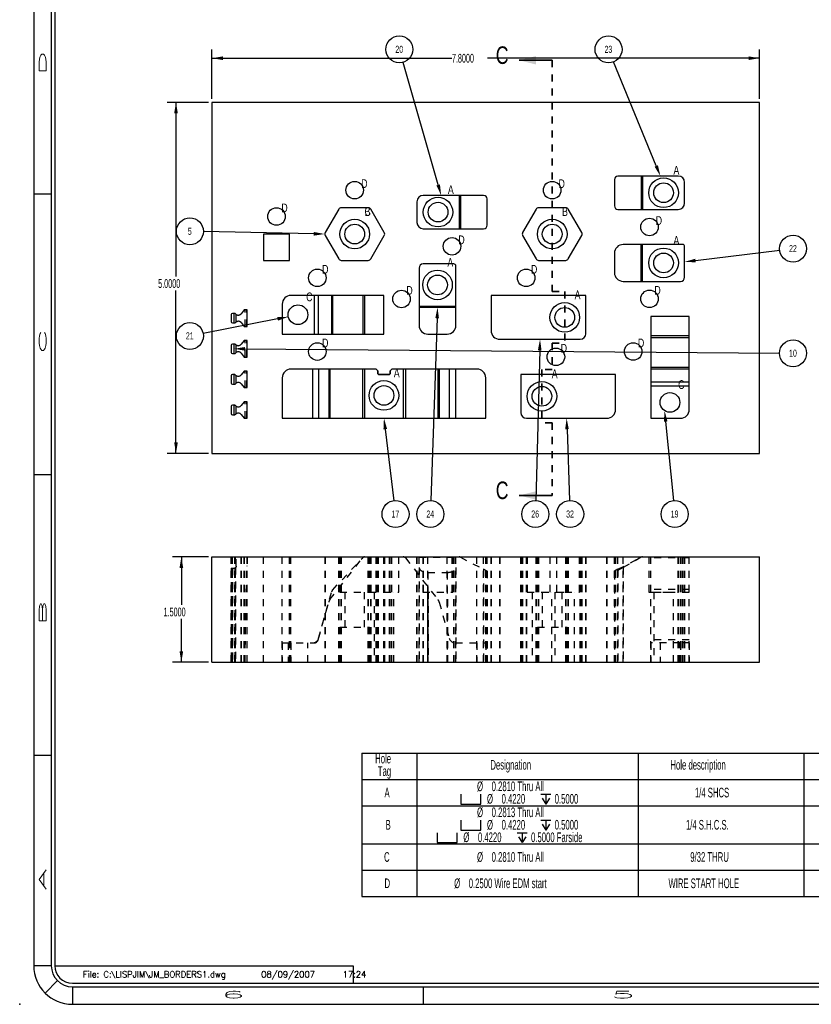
# Model space of a CAD drawing. Header units: inches. Extents: x 1802 to 2468, y -253 to -72.
# Tile 248 of 256: x 2105 to 2116, y -183 to -169. Entities that reach past the tile are written whole.
import ezdxf

# ---------------------------------------------------------------- set-up
doc = ezdxf.new("R2010")
doc.units = ezdxf.units.IN
doc.header["$LTSCALE"] = 0.5
doc.header["$MEASUREMENT"] = 0
doc.linetypes.add('HIDDEN', pattern=[0.225, 0.15, -0.075])
doc.linetypes.add('PHANTOM', pattern=[0.25, 0.125, -0.025, 0.025, -0.025, 0.025, -0.025])
for name, color, linetype in [('SID-M-D', 42, 'Continuous'), ('SID-M-H', 4, 'HIDDEN'), ('SID-M-M', 233, 'Continuous'), ('SID-M-S', 105, 'Continuous')]:
    doc.layers.add(name, color=color, linetype=linetype)
doc.styles.add('DM_AUTO_PLOT_UPDATE', font='ROMANS.SHX')
doc.styles.add('R', font='ROMAND.SHX')
doc.styles.add('SLDTEXTSTYLE0', font='TXT', dxfattribs={"width": 0.595745})

# ---------------------------------------------------------------- blocks, each defined once
blk = doc.blocks.new('*U9')
at = {"layer": 'SID-M-D'}
blk.add_point((-34.75, -0.55), dxfattribs=at)
at = {"layer": 'SID-M-S'}
for p, q in [((-34.55, 22), (-34.55, 0)), ((-34.3, 22), (-34.3, 0)), ((-34.25, 22), (-34.25, 0)), ((-34.55, 11), (-34.3, 11)), ((-34.55, 7), (-34.3, 7)), ((-34.55, 3), (-34.3, 3)), ((-34.3, 0), (-34.55, 0)), ((-34.25, 0), (-30, 0)), ((-30, 0), (-30, -0.25)), ((-34.212, -0.212), (-34.389, -0.389)), ((-34, -0.25), (0, -0.25)), ((-34, -0.3), (0, -0.3)), ((-34, -0.3), (-34, -0.55)), ((-29, -0.3), (-29, -0.55)), ((-34, -0.55), (0, -0.55))]:
    blk.add_line(p, q, dxfattribs=at)
for radius in [0.55, 0.3, 0.25]:
    blk.add_arc((-34, 0), radius, 180, 270, dxfattribs=at)
at = {"layer": 'SID-M-D', "style": 'R', "width": 4}
for s, p in [('D', (-34.374, 12.681)), ('C', (-34.374, 8.715)), ('B', (-34.374, 4.846)), ('A', (-34.374, 1.074))]:
    blk.add_text(s, height=0.1, rotation=90, dxfattribs=at).set_placement(p)
for s, p in [('6', (-31.882, -0.464)), ('5', (-26.327, -0.464))]:
    blk.add_text(s, height=0.1, dxfattribs=at).set_placement(p)
blk = doc.blocks.new('SW_SYMBOL_HOLE_SPOT')
at = {"layer": 'SID-M-D', "color": 0}
for p, q in [((0, 34.4), (0, 3)), ((63, 3), (63, 34.4)), ((0, 3), (63, 3))]:
    blk.add_line(p, q, dxfattribs=at)
blk = doc.blocks.new('SW_SYMBOL_HOLE_DEPTH')
at = {"layer": 'SID-M-D', "color": 0}
for p, q in [((0, 34.4), (31.5, 34.4)), ((15.7, 34.4), (15.7, 3)), ((3.9, 21.9), (15.7, 3)), ((27.6, 21.9), (15.7, 3))]:
    blk.add_line(p, q, dxfattribs=at)

msp = doc.modelspace()

# ---------------------------------------------------------------- linework, layer by layer
at = {"color": 7, "linetype": 'Continuous', "lineweight": 35}
for p, q in [((2112.78429, -169.19679), (2112.31429, -169.19679)), ((2112.78429, -175.39679), (2112.31429, -175.39679))]:
    msp.add_line(p, q, dxfattribs=at)
at = {"color": 7, "linetype": 'PHANTOM', "lineweight": 35}
for p, q in [((2112.78429, -169.19679), (2112.78429, -172.48958)), ((2112.78429, -172.48958), (2112.96332, -172.48958)), ((2112.96332, -172.48958), (2112.96332, -173.2271)), ((2112.78429, -173.2271), (2112.96332, -173.2271)), ((2112.78429, -173.2271), (2112.78429, -173.6022)), ((2112.78429, -173.6022), (2112.63702, -173.6022)), ((2112.63702, -173.6022), (2112.63702, -174.36366)), ((2112.78429, -174.36366), (2112.63702, -174.36366)), ((2112.78429, -174.36366), (2112.78429, -175.39679))]:
    msp.add_line(p, q, dxfattribs=at)
at = {"color": 7, "linetype": 'Continuous', "lineweight": 35}
for points in [[(2112.31429, -169.19679), (2112.55429, -169.25679), (2112.55429, -169.13679)], [(2112.31429, -175.39679), (2112.55429, -175.45679), (2112.55429, -175.33679)]]:
    msp.add_solid(points, dxfattribs=at)
at = {"layer": 'SID-M-D'}
for p, q in [((2107.93714, -169.74679), (2107.93714, -169.04187)), ((2115.73714, -169.74679), (2115.73714, -169.04187)), ((2107.93714, -169.16687), (2111.35528, -169.16687)), ((2115.73714, -169.16687), (2111.86327, -169.16687)), ((2111.15991, -170.97206), (2110.65998, -169.22634)), ((2114.26663, -170.70161), (2113.65998, -169.21944)), ((2107.88714, -169.79679), (2107.29934, -169.79679)), ((2107.42434, -169.79679), (2107.42434, -172.27763)), ((2109.38784, -171.66876), (2107.8147, -171.63795)), ((2114.82597, -172.04962), (2116.02539, -171.90351)), ((2107.42434, -174.79679), (2107.42434, -172.47607)), ((2108.87192, -172.88067), (2107.81118, -173.08742)), ((2111.14497, -172.87129), (2111.05563, -175.47007)), ((2108.40742, -173.30804), (2116.02398, -173.36876)), ((2112.60661, -173.32776), (2112.54881, -175.47002)), ((2114.4008, -174.34423), (2114.51154, -175.47087)), ((2110.40587, -174.45166), (2110.52923, -175.47134)), ((2112.99532, -174.45267), (2113.03316, -175.47008)), ((2107.88714, -174.79679), (2107.29934, -174.79679)), ((2107.88714, -176.27242), (2107.37605, -176.27242)), ((2107.50105, -176.27242), (2107.50105, -176.95694)), ((2107.50105, -177.77242), (2107.50105, -177.15538)), ((2107.88714, -177.77242), (2107.37605, -177.77242))]:
    msp.add_line(p, q, dxfattribs=at)
at = {"layer": 'SID-M-D', "color": 0}
for p, q in [((2110.06974, -179.06679), (2110.06974, -179.44179)), ((2110.06974, -179.06679), (2110.85714, -179.06679)), ((2110.85714, -179.06679), (2110.85714, -179.44179)), ((2110.85714, -179.06679), (2114.00675, -179.06679)), ((2114.00675, -179.06679), (2114.00675, -179.44179)), ((2114.00675, -179.06679), (2116.36896, -179.06679)), ((2116.36896, -179.06679), (2116.36896, -179.44179)), ((2116.36896, -179.06679), (2117.55006, -179.06679)), ((2110.06974, -179.44179), (2110.85714, -179.44179)), ((2110.06974, -179.44179), (2110.06974, -179.81679)), ((2110.85714, -179.44179), (2114.00675, -179.44179)), ((2110.85714, -179.44179), (2110.85714, -179.81679)), ((2114.00675, -179.44179), (2116.36896, -179.44179)), ((2114.00675, -179.44179), (2114.00675, -179.81679)), ((2116.36896, -179.44179), (2117.55006, -179.44179)), ((2116.36896, -179.44179), (2116.36896, -179.81679)), ((2110.06974, -179.81679), (2110.06974, -180.35952)), ((2110.06974, -179.81679), (2110.85714, -179.81679)), ((2110.85714, -179.81679), (2110.85714, -180.35952)), ((2110.85714, -179.81679), (2114.00675, -179.81679)), ((2114.00675, -179.81679), (2114.00675, -180.35952)), ((2114.00675, -179.81679), (2116.36896, -179.81679)), ((2116.36896, -179.81679), (2116.36896, -180.35952)), ((2116.36896, -179.81679), (2117.55006, -179.81679)), ((2110.06974, -180.35952), (2110.06974, -180.73452)), ((2110.06974, -180.35952), (2110.85714, -180.35952)), ((2110.85714, -180.35952), (2110.85714, -180.73452)), ((2110.85714, -180.35952), (2114.00675, -180.35952)), ((2114.00675, -180.35952), (2114.00675, -180.73452)), ((2114.00675, -180.35952), (2116.36896, -180.35952)), ((2116.36896, -180.35952), (2116.36896, -180.73452)), ((2116.36896, -180.35952), (2117.55006, -180.35952)), ((2110.06974, -180.73452), (2110.06974, -181.10952)), ((2110.06974, -180.73452), (2110.85714, -180.73452)), ((2110.85714, -180.73452), (2110.85714, -181.10952)), ((2110.85714, -180.73452), (2114.00675, -180.73452)), ((2114.00675, -180.73452), (2114.00675, -181.10952)), ((2114.00675, -180.73452), (2116.36896, -180.73452)), ((2116.36896, -180.73452), (2116.36896, -181.10952)), ((2116.36896, -180.73452), (2117.55006, -180.73452)), ((2110.06974, -181.10952), (2110.85714, -181.10952)), ((2110.85714, -181.10952), (2114.00675, -181.10952)), ((2114.00675, -181.10952), (2116.36896, -181.10952)), ((2116.36896, -181.10952), (2117.55006, -181.10952))]:
    msp.add_line(p, q, dxfattribs=at)
for centre in [(2110.60702, -169.0414), (2113.58712, -169.0414), (2107.62237, -171.63418), (2116.21634, -171.88024), (2107.62237, -173.12423), (2116.21634, -173.37029), (2110.55234, -175.66232), (2111.04902, -175.66232), (2112.54363, -175.66232), (2113.04031, -175.66232), (2114.53036, -175.66232)]:
    msp.add_circle(centre, 0.19237, dxfattribs=at)
at = {"layer": 'SID-M-D'}
for points in [[(2107.93714, -169.16687), (2108.09314, -169.19287), (2108.09314, -169.14087)], [(2115.73714, -169.16687), (2115.58114, -169.14087), (2115.58114, -169.19287)], [(2107.42434, -169.79679), (2107.39834, -169.95279), (2107.45034, -169.95279)], [(2114.29069, -170.69176), (2114.32572, -170.84599), (2114.29069, -170.69176), (2114.24257, -170.71146)], [(2111.1849, -170.9649), (2111.20285, -171.12203), (2111.1849, -170.9649), (2111.13491, -170.97922)], [(2109.38835, -171.64276), (2109.54381, -171.67181), (2109.38835, -171.64276), (2109.38733, -171.69475)], [(2114.82911, -172.07543), (2114.67111, -172.06849), (2114.82911, -172.07543), (2114.82282, -172.02381)], [(2111.11898, -172.8704), (2111.15032, -172.71538), (2111.11898, -172.8704), (2111.17095, -172.87218)], [(2108.86695, -172.85515), (2109.02504, -172.85083), (2108.86695, -172.85515), (2108.87689, -172.90619)], [(2112.58062, -173.32706), (2112.61082, -173.17181), (2112.58062, -173.32706), (2112.6326, -173.32846)], [(2108.40721, -173.33404), (2108.25143, -173.30679), (2108.40721, -173.33404), (2108.40763, -173.28204)], [(2114.37492, -174.34677), (2114.38554, -174.18898), (2114.37492, -174.34677), (2114.42668, -174.34169)], [(2110.38006, -174.45479), (2110.38714, -174.29679), (2110.38006, -174.45479), (2110.43168, -174.44854)], [(2112.96933, -174.45363), (2112.98952, -174.29677), (2112.96933, -174.45363), (2113.0213, -174.4517)], [(2107.42434, -174.79679), (2107.45034, -174.64079), (2107.39834, -174.64079)], [(2107.50105, -176.27242), (2107.47505, -176.42842), (2107.52705, -176.42842)], [(2107.50105, -177.77242), (2107.52705, -177.61642), (2107.47505, -177.61642)]]:
    msp.add_solid(points, dxfattribs=at)
at = {"layer": 'SID-M-H'}
for p, q in [((2108.40813, -172.98879), (2108.40813, -172.75279)), ((2108.43214, -172.98879), (2108.43214, -172.75279)), ((2108.40813, -173.42479), (2108.40813, -173.18879)), ((2108.43214, -173.42479), (2108.43214, -173.18879)), ((2108.40813, -173.86079), (2108.40813, -173.62479)), ((2108.43214, -173.86079), (2108.43214, -173.62479)), ((2108.40813, -174.29679), (2108.40813, -174.06079)), ((2108.43214, -174.29679), (2108.43214, -174.06079)), ((2108.21214, -177.77242), (2108.21214, -176.27242)), ((2108.22714, -177.77242), (2108.22714, -176.27242)), ((2108.22714, -177.77242), (2108.22714, -176.27242)), ((2108.22714, -177.77242), (2108.22714, -176.27242)), ((2108.22714, -177.77242), (2108.22714, -176.27242)), ((2108.22714, -177.77242), (2108.22714, -176.27242)), ((2108.22714, -177.77242), (2108.22714, -176.27242)), ((2108.22714, -177.77242), (2108.22714, -176.27242)), ((2108.22714, -177.77242), (2108.22714, -176.27242)), ((2108.26216, -177.77242), (2108.26216, -176.27242)), ((2108.26216, -177.77242), (2108.26216, -176.27242)), ((2108.26216, -177.77242), (2108.26216, -176.27242)), ((2108.26216, -177.77242), (2108.26216, -176.27242)), ((2108.26216, -177.77242), (2108.26216, -176.27242)), ((2108.26216, -177.77242), (2108.26216, -176.27242)), ((2108.26216, -177.77242), (2108.26216, -176.27242)), ((2108.26216, -177.77242), (2108.26216, -176.27242)), ((2108.27369, -177.77242), (2108.27369, -176.27242)), ((2108.27369, -177.77242), (2108.27369, -176.27242)), ((2108.27369, -177.77242), (2108.27369, -176.27242)), ((2108.27369, -177.77242), (2108.27369, -176.27242)), ((2108.27369, -177.77242), (2108.27369, -176.27242)), ((2108.27369, -177.77242), (2108.27369, -176.27242)), ((2108.27369, -177.77242), (2108.27369, -176.27242)), ((2108.27369, -177.77242), (2108.27369, -176.27242)), ((2108.28143, -176.40242), (2108.28143, -176.27242)), ((2108.35166, -177.77242), (2108.35166, -176.27242)), ((2108.35166, -177.77242), (2108.35166, -176.27242)), ((2108.35166, -177.77242), (2108.35166, -176.27242)), ((2108.35166, -177.77242), (2108.35166, -176.27242)), ((2108.35166, -177.77242), (2108.35166, -176.27242)), ((2108.35166, -177.77242), (2108.35166, -176.27242)), ((2108.35166, -177.77242), (2108.35166, -176.27242)), ((2108.35166, -177.77242), (2108.35166, -176.27242)), ((2108.35166, -176.27242), (2108.35166, -177.77242)), ((2108.35166, -176.27242), (2108.35166, -177.77242)), ((2108.39393, -177.77242), (2108.39393, -176.27242)), ((2108.39393, -176.27242), (2108.39393, -177.77242)), ((2108.43714, -177.77242), (2108.43714, -176.27242)), ((2108.43714, -176.27242), (2108.43714, -176.39742)), ((2108.66881, -177.77242), (2108.66881, -176.27242)), ((2108.93714, -177.77242), (2108.93714, -176.27242)), ((2108.93749, -177.77242), (2108.93749, -176.27242)), ((2109.04381, -177.77242), (2109.04381, -176.27242)), ((2109.06214, -177.77242), (2109.06214, -176.27242)), ((2109.06249, -177.77242), (2109.06249, -176.27242)), ((2109.54381, -176.27242), (2109.54381, -177.77242)), ((2109.54381, -176.27242), (2109.54381, -177.77242)), ((2109.54917, -177.77242), (2109.54917, -176.27242)), ((2109.54917, -177.77242), (2109.54917, -176.27242)), ((2109.54917, -176.27242), (2109.54917, -177.77242)), ((2109.54917, -176.27242), (2109.54917, -177.77242)), ((2109.61714, -176.88138), (2110.08179, -176.28666)), ((2109.65442, -176.74514), (2110.08425, -176.2842)), ((2109.74258, -177.77242), (2109.74258, -176.27242)), ((2109.74258, -177.77242), (2109.74258, -176.27242)), ((2109.74258, -176.27242), (2109.74258, -177.77242)), ((2109.74258, -176.27242), (2109.74258, -177.77242)), ((2109.75964, -176.27242), (2109.75964, -176.77242)), ((2109.77723, -177.77242), (2109.77723, -176.27242)), ((2109.77723, -177.77242), (2109.77723, -176.27242)), ((2109.77723, -176.27242), (2109.77723, -177.77242)), ((2109.77723, -176.27242), (2109.77723, -177.77242)), ((2110.16405, -177.77242), (2110.16405, -176.27242)), ((2110.16405, -177.77242), (2110.16405, -176.27242)), ((2110.16405, -176.27242), (2110.16405, -177.77242)), ((2110.16405, -176.27242), (2110.16405, -177.77242)), ((2110.17614, -176.27242), (2110.17614, -176.77242)), ((2110.18164, -176.77242), (2110.18164, -176.27242)), ((2110.19869, -177.77242), (2110.19869, -176.27242)), ((2110.19869, -177.77242), (2110.19869, -176.27242)), ((2110.19869, -176.27242), (2110.19869, -177.77242)), ((2110.19869, -176.27242), (2110.19869, -177.77242)), ((2110.27464, -177.77242), (2110.27464, -176.27242)), ((2110.27464, -176.27242), (2110.27464, -177.77242)), ((2110.29964, -177.77242), (2110.29964, -176.27242)), ((2110.29964, -177.77242), (2110.29964, -176.27242)), ((2110.30964, -177.77242), (2110.30964, -176.27242)), ((2110.30964, -177.77242), (2110.30964, -176.27242)), ((2110.38749, -177.77242), (2110.38749, -176.27242)), ((2110.38749, -176.27242), (2110.38749, -177.77242)), ((2110.3921, -177.77242), (2110.3921, -176.27242)), ((2110.3921, -177.77242), (2110.3921, -176.27242)), ((2110.3921, -176.27242), (2110.3921, -177.77242)), ((2110.3921, -176.27242), (2110.3921, -177.77242)), ((2110.39746, -177.77242), (2110.39746, -176.27242)), ((2110.39746, -177.77242), (2110.39746, -176.27242)), ((2110.46464, -177.77242), (2110.46464, -176.27242)), ((2110.46464, -177.77242), (2110.46464, -176.27242)), ((2110.47464, -177.77242), (2110.47464, -176.27242)), ((2110.47464, -177.77242), (2110.47464, -176.27242)), ((2110.49964, -177.77242), (2110.49964, -176.27242)), ((2110.49964, -177.77242), (2110.49964, -176.27242)), ((2110.59814, -176.77242), (2110.59814, -176.27242)), ((2110.69248, -176.28666), (2111.15713, -176.88138)), ((2110.85746, -177.77242), (2110.85746, -176.27242)), ((2110.85746, -176.27242), (2110.85746, -177.77242)), ((2110.88782, -177.77242), (2110.88782, -176.27242)), ((2110.88782, -176.27705), (2111.41282, -176.27705)), ((2110.93932, -176.27242), (2110.93932, -176.77242)), ((2110.94646, -176.27242), (2110.94646, -176.77242)), ((2110.94746, -177.77242), (2110.94746, -176.27242)), ((2110.94746, -177.77242), (2110.94746, -176.27242)), ((2110.94746, -176.27242), (2110.94746, -177.77242)), ((2110.94746, -176.27242), (2110.94746, -177.77242)), ((2110.94782, -177.77242), (2110.94782, -176.27242)), ((2110.94782, -176.27242), (2110.94782, -177.77242)), ((2111.01282, -177.77242), (2111.01282, -176.27242)), ((2111.28782, -177.77242), (2111.28782, -176.27242)), ((2111.36132, -176.77242), (2111.36132, -176.27242)), ((2111.36846, -176.77242), (2111.36846, -176.27242)), ((2111.38282, -177.77242), (2111.38282, -176.27242)), ((2111.38282, -176.27242), (2111.38282, -177.77242)), ((2111.41282, -177.77242), (2111.41282, -176.27242)), ((2111.47642, -176.27687), (2111.80746, -176.4492)), ((2111.71214, -177.77242), (2111.71214, -176.27242)), ((2111.80746, -177.77242), (2111.80746, -176.27242)), ((2111.80746, -177.77242), (2111.80746, -176.27242)), ((2111.83714, -177.77242), (2111.83714, -176.27242)), ((2111.85746, -177.77242), (2111.85746, -176.27242)), ((2111.91332, -177.77242), (2111.91332, -176.27242)), ((2111.91332, -176.27242), (2111.91332, -177.77242)), ((2112.03832, -177.77242), (2112.03832, -176.27242)), ((2112.03832, -176.27242), (2112.03832, -177.77242)), ((2112.33702, -177.77242), (2112.33702, -176.27242)), ((2112.33702, -176.27242), (2112.33702, -177.77242)), ((2112.35746, -176.27242), (2112.35746, -177.77242)), ((2112.35746, -176.27242), (2112.35746, -177.77242)), ((2112.36282, -177.77242), (2112.36282, -176.27242)), ((2112.36282, -177.77242), (2112.36282, -176.27242)), ((2112.36282, -176.27242), (2112.36282, -177.77242)), ((2112.36282, -176.27242), (2112.36282, -177.77242)), ((2112.41702, -177.77242), (2112.41702, -176.27242)), ((2112.41702, -176.27242), (2112.41702, -177.77242)), ((2112.42602, -176.27242), (2112.42602, -176.77242)), ((2112.55623, -177.77242), (2112.55623, -176.27242)), ((2112.55623, -177.77242), (2112.55623, -176.27242)), ((2112.55623, -176.27242), (2112.55623, -177.77242)), ((2112.55623, -176.27242), (2112.55623, -177.77242)), ((2112.57329, -176.27242), (2112.57329, -176.77242)), ((2112.59087, -177.77242), (2112.59087, -176.27242)), ((2112.59087, -177.77242), (2112.59087, -176.27242)), ((2112.59087, -176.27242), (2112.59087, -177.77242)), ((2112.59087, -176.27242), (2112.59087, -177.77242)), ((2112.75232, -176.27242), (2112.75232, -176.77242)), ((2112.84802, -176.77242), (2112.84802, -176.27242)), ((2112.9777, -177.77242), (2112.9777, -176.27242)), ((2112.9777, -177.77242), (2112.9777, -176.27242)), ((2112.9777, -176.27242), (2112.9777, -177.77242)), ((2112.9777, -176.27242), (2112.9777, -177.77242)), ((2112.99529, -176.77242), (2112.99529, -176.27242)), ((2113.01234, -177.77242), (2113.01234, -176.27242)), ((2113.01234, -177.77242), (2113.01234, -176.27242)), ((2113.01234, -176.27242), (2113.01234, -177.77242)), ((2113.01234, -176.27242), (2113.01234, -177.77242)), ((2113.17432, -176.77242), (2113.17432, -176.27242)), ((2113.18332, -177.77242), (2113.18332, -176.27242)), ((2113.18332, -176.27242), (2113.18332, -177.77242)), ((2113.20575, -177.77242), (2113.20575, -176.27242)), ((2113.20575, -177.77242), (2113.20575, -176.27242)), ((2113.20575, -176.27242), (2113.20575, -177.77242)), ((2113.20575, -176.27242), (2113.20575, -177.77242)), ((2113.21111, -177.77242), (2113.21111, -176.27242)), ((2113.21111, -177.77242), (2113.21111, -176.27242)), ((2113.26332, -177.77242), (2113.26332, -176.27242)), ((2113.26332, -176.27242), (2113.26332, -177.77242)), ((2113.56202, -177.77242), (2113.56202, -176.27242)), ((2113.56202, -176.27242), (2113.56202, -177.77242)), ((2113.67111, -177.77242), (2113.67111, -176.27242)), ((2113.68702, -177.77242), (2113.68702, -176.27242)), ((2113.68702, -176.27242), (2113.68702, -177.77242)), ((2113.72111, -177.77242), (2113.72111, -176.27242)), ((2113.72111, -177.77242), (2113.72111, -176.27242)), ((2113.72111, -176.4492), (2114.05215, -176.27687)), ((2113.79611, -177.77242), (2113.79611, -176.27242)), ((2113.79611, -177.77242), (2113.79611, -176.27242)), ((2114.05276, -176.27705), (2113.79611, -176.42225)), ((2114.16011, -176.27242), (2114.16011, -176.77242)), ((2114.18733, -177.77242), (2114.18733, -176.27242)), ((2114.73733, -176.2842), (2114.18733, -176.2842)), ((2114.58111, -177.77242), (2114.58111, -176.27242)), ((2114.58111, -177.77242), (2114.58111, -176.27242)), ((2114.58111, -176.27242), (2114.58111, -177.77242)), ((2114.58111, -176.27242), (2114.58111, -177.77242)), ((2114.58211, -176.77242), (2114.58211, -176.27242)), ((2114.61111, -177.77242), (2114.61111, -176.27242)), ((2114.61111, -176.27242), (2114.61111, -177.77242)), ((2114.61233, -177.77242), (2114.61233, -176.27242)), ((2114.64111, -177.77242), (2114.64111, -176.27242)), ((2114.64111, -176.27242), (2114.64111, -177.77242)), ((2114.67111, -177.77242), (2114.67111, -176.27242)), ((2114.67111, -176.27242), (2114.67111, -177.77242)), ((2114.73733, -177.77242), (2114.73733, -176.27242)), ((2108.21214, -176.43242), (2108.21214, -177.77242)), ((2108.21214, -176.43242), (2108.22714, -176.43242)), ((2108.22714, -176.43242), (2108.22714, -177.77242)), ((2108.22714, -176.43242), (2108.25143, -176.43242)), ((2108.22714, -176.43242), (2108.22714, -177.77242)), ((2108.26216, -176.43043), (2108.26216, -177.77242)), ((2108.26216, -176.43043), (2108.26216, -177.77242)), ((2108.27369, -176.42252), (2108.27369, -177.77242)), ((2108.27369, -176.42252), (2108.27369, -177.77242)), ((2108.40813, -177.77242), (2108.43214, -176.39742)), ((2108.43214, -176.39742), (2108.43714, -176.39742)), ((2110.88782, -176.42225), (2110.88782, -177.77242)), ((2111.41282, -176.42225), (2111.41282, -177.77242)), ((2111.80746, -176.4492), (2111.80746, -177.77242)), ((2111.85746, -176.47523), (2111.80746, -176.4492)), ((2111.80746, -176.4492), (2111.80746, -177.77242)), ((2111.85746, -176.47523), (2111.85746, -177.77242)), ((2113.79611, -176.42225), (2113.67111, -176.49297)), ((2113.72111, -176.4492), (2113.67111, -176.47523)), ((2113.72111, -176.4492), (2113.72111, -177.77242)), ((2113.72111, -176.4492), (2113.72111, -177.77242)), ((2113.79611, -176.42225), (2113.79611, -177.77242)), ((2113.79611, -176.42225), (2113.79611, -177.77242)), ((2111.01282, -176.49297), (2111.01282, -177.77242)), ((2111.01282, -176.49297), (2111.28782, -176.49297)), ((2111.28782, -176.49297), (2111.28782, -177.77242)), ((2113.67111, -176.49297), (2113.67111, -177.77242)), ((2114.73733, -176.73798), (2114.18733, -176.73798)), ((2109.45095, -177.45345), (2109.64048, -176.77002)), ((2109.75964, -176.77242), (2110.15337, -176.77242)), ((2109.83001, -176.77242), (2109.83001, -177.27242)), ((2110.11126, -177.27242), (2110.11126, -176.77242)), ((2110.15337, -176.77242), (2110.17614, -176.77242)), ((2110.17614, -176.77242), (2110.38714, -176.77242)), ((2110.24664, -176.77242), (2110.24664, -177.77242)), ((2110.38714, -176.77242), (2110.59814, -176.77242)), ((2110.52764, -177.77242), (2110.52764, -176.77242)), ((2110.93932, -176.77242), (2111.36132, -176.77242)), ((2111.00982, -176.77242), (2111.00982, -177.77242)), ((2111.01696, -176.77242), (2111.01696, -177.77242)), ((2111.29082, -177.77242), (2111.29082, -176.77242)), ((2111.29796, -177.77242), (2111.29796, -176.77242)), ((2111.36132, -176.77242), (2111.36846, -176.77242)), ((2112.42602, -176.77242), (2112.63702, -176.77242)), ((2112.49652, -176.77242), (2112.49652, -177.77242)), ((2112.63702, -176.77242), (2112.84802, -176.77242)), ((2112.64366, -176.77242), (2112.64366, -177.27242)), ((2112.77752, -177.77242), (2112.77752, -176.77242)), ((2112.82282, -176.77242), (2112.82282, -177.77242)), ((2112.84802, -176.77242), (2112.96332, -176.77242)), ((2112.92491, -177.27242), (2112.92491, -176.77242)), ((2112.96332, -176.77242), (2113.17432, -176.77242)), ((2113.10382, -177.77242), (2113.10382, -176.77242)), ((2114.16011, -176.77242), (2114.37111, -176.77242)), ((2114.73733, -176.77945), (2114.18733, -176.77945)), ((2114.23061, -176.77242), (2114.23061, -177.77242)), ((2114.37111, -176.77242), (2114.58211, -176.77242)), ((2114.51161, -177.77242), (2114.51161, -176.77242)), ((2109.45669, -177.43147), (2109.59958, -176.91623)), ((2111.17469, -176.91623), (2111.31758, -177.43147)), ((2109.75964, -177.27242), (2110.15337, -177.27242)), ((2109.75964, -177.27242), (2109.75964, -177.77242)), ((2110.15337, -177.27242), (2110.18164, -177.27242)), ((2110.18164, -177.77242), (2110.18164, -177.27242)), ((2112.57329, -177.27242), (2112.96702, -177.27242)), ((2112.57329, -177.27242), (2112.57329, -177.77242)), ((2112.96702, -177.27242), (2112.99529, -177.27242)), ((2112.99529, -177.77242), (2112.99529, -177.27242)), ((2114.73733, -177.45345), (2114.18733, -177.45345)), ((2108.93714, -177.49742), (2108.93714, -177.77242)), ((2108.93714, -177.49742), (2109.36997, -177.49742)), ((2108.93749, -177.49742), (2108.93749, -177.77242)), ((2109.02199, -177.49742), (2109.02199, -177.77242)), ((2109.06214, -177.49742), (2109.06214, -177.77242)), ((2109.06249, -177.49742), (2109.06249, -177.77242)), ((2109.30299, -177.77242), (2109.30299, -177.49742)), ((2109.36997, -177.49742), (2109.39313, -177.49742)), ((2111.40431, -177.49742), (2111.83714, -177.49742)), ((2111.71214, -177.49742), (2111.71214, -177.77242)), ((2111.83714, -177.49742), (2111.83714, -177.77242)), ((2114.18733, -177.49742), (2114.18733, -177.77242)), ((2114.61233, -177.49742), (2114.18733, -177.49742)), ((2114.32183, -177.49742), (2114.32183, -177.77242)), ((2114.60283, -177.77242), (2114.60283, -177.49742)), ((2114.61233, -177.49742), (2114.61233, -177.77242)), ((2114.73733, -177.49742), (2114.61233, -177.49742)), ((2114.73733, -177.49742), (2114.73733, -177.77242))]:
    msp.add_line(p, q, dxfattribs=at)
for centre, radius, start, end in [((2110.11099, -176.30947), 0.03705, 90, 142), ((2110.11135, -176.30947), 0.03705, 90, 137), ((2110.66328, -176.30947), 0.03705, 38, 90), ((2111.45824, -176.31179), 0.03937, 62.5, 90), ((2114.07033, -176.31179), 0.03937, 90, 117.5), ((2114.07033, -176.3081), 0.03568, 90, 119.5), ((2108.25143, -176.40242), 0.03, 270, 290.968229), ((2109.6983, -176.78606), 0.06, 137, 164.5), ((2109.69595, -176.94295), 0.1, 142, 164.5), ((2111.07833, -176.94295), 0.1, 15.5, 38), ((2109.36997, -177.40742), 0.09, 270, 344.5), ((2109.39313, -177.43742), 0.06, 270, 344.5), ((2111.40431, -177.40742), 0.09, 195.5, 270)]:
    msp.add_arc(centre, radius, start, end, dxfattribs=at)
for centre, start_param, end_param in [((2111.01282, -176.42225), 3.14159265, 4.71238898), ((2111.28782, -176.42225), 4.71238898, 6.28318531)]:
    msp.add_ellipse(centre, major_axis=(0.125, 0), ratio=0.56577278, start_param=start_param, end_param=end_param, dxfattribs=at)
for points, knots in [([(2108.27369, -176.42252), (2108.27219, -176.42402), (2108.26955, -176.42664), (2108.26516, -176.42921), (2108.26278, -176.43018), (2108.26216, -176.43043)], [0, 0, 0, 0, 0.496479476, 0.87031657, 1, 1, 1, 1]), ([(2108.28143, -176.40242), (2108.28121, -176.40511), (2108.28078, -176.41048), (2108.27767, -176.41757), (2108.27499, -176.42091), (2108.27369, -176.42252)], [0, 0, 0, 0, 0.34042344, 0.68072285, 1, 1, 1, 1])]:
    msp.add_open_spline(points, degree=3, knots=knots, dxfattribs=at)
at = {"layer": 'SID-M-M'}
for centre in [(2109.97064, -171.04681), (2112.78429, -171.04681), (2108.85631, -171.42172), (2114.17111, -171.57099), (2111.35746, -171.84703), (2109.43749, -172.29672), (2112.41332, -172.29681), (2110.63782, -172.59703), (2114.17111, -172.59599), (2109.43714, -173.34679), (2113.93733, -173.34632), (2112.83702, -173.42177)]:
    msp.add_circle(centre, 0.125, dxfattribs=at)
at = {"layer": 'SID-M-S'}
for p, q in [((2115.73714, -169.79679), (2107.93714, -169.79679)), ((2107.93714, -169.79679), (2107.93714, -174.79679)), ((2115.73714, -174.79679), (2115.73714, -169.79679)), ((2114.58111, -170.84599), (2113.72111, -170.84599)), ((2114.05215, -170.84599), (2114.05215, -171.32099)), ((2114.07033, -170.84599), (2114.07033, -171.32099)), ((2114.58111, -170.84599), (2114.07033, -170.84599)), ((2113.67111, -170.89599), (2113.67111, -171.27099)), ((2114.67111, -171.23099), (2114.67111, -170.93599)), ((2114.67111, -171.23099), (2114.67111, -170.93599)), ((2111.80746, -171.12203), (2110.94746, -171.12203)), ((2111.45824, -171.12203), (2110.94746, -171.12203)), ((2111.45824, -171.12203), (2111.45824, -171.59703)), ((2111.47642, -171.12203), (2111.47642, -171.59703)), ((2110.85746, -171.21203), (2110.85746, -171.50703)), ((2110.85746, -171.21203), (2110.85746, -171.50703)), ((2111.85746, -171.54703), (2111.85746, -171.17203)), ((2109.74258, -171.31681), (2109.54917, -171.65181)), ((2109.74258, -171.31681), (2109.54917, -171.65181)), ((2110.16405, -171.29681), (2109.77723, -171.29681)), ((2110.16405, -171.29681), (2109.77723, -171.29681)), ((2110.3921, -171.65181), (2110.19869, -171.31681)), ((2110.3921, -171.65181), (2110.19869, -171.31681)), ((2112.55623, -171.31681), (2112.36282, -171.65181)), ((2112.55623, -171.31681), (2112.36282, -171.65181)), ((2112.9777, -171.29681), (2112.59087, -171.29681)), ((2112.9777, -171.29681), (2112.59087, -171.29681)), ((2113.20575, -171.65181), (2113.01234, -171.31681)), ((2113.20575, -171.65181), (2113.01234, -171.31681)), ((2113.72111, -171.32099), (2114.58111, -171.32099)), ((2114.07033, -171.32099), (2114.58111, -171.32099)), ((2108.66881, -171.67172), (2108.66881, -172.04672)), ((2109.04381, -171.67172), (2108.66881, -171.67172)), ((2109.04381, -172.04672), (2109.04381, -171.67172)), ((2109.54917, -171.69181), (2109.74258, -172.02681)), ((2109.54917, -171.69181), (2109.74258, -172.02681)), ((2110.19869, -172.02681), (2110.3921, -171.69181)), ((2110.19869, -172.02681), (2110.3921, -171.69181)), ((2110.94746, -171.59703), (2111.80746, -171.59703)), ((2110.94746, -171.59703), (2111.45824, -171.59703)), ((2112.36282, -171.69181), (2112.55623, -172.02681)), ((2112.36282, -171.69181), (2112.55623, -172.02681)), ((2113.01234, -172.02681), (2113.20575, -171.69181)), ((2113.01234, -172.02681), (2113.20575, -171.69181)), ((2114.64111, -171.82099), (2113.79611, -171.82099)), ((2114.05276, -172.34599), (2114.05276, -171.82099)), ((2114.07033, -172.34599), (2114.07033, -171.82099)), ((2114.64111, -171.82099), (2114.07033, -171.82099)), ((2114.67111, -172.28599), (2114.67111, -171.85099)), ((2114.67111, -172.28599), (2114.67111, -171.85099)), ((2113.67111, -171.94599), (2113.67111, -172.22099)), ((2108.66881, -172.04672), (2109.04381, -172.04672)), ((2109.77723, -172.04681), (2110.16405, -172.04681)), ((2109.77723, -172.04681), (2110.16405, -172.04681)), ((2111.38282, -172.09703), (2110.94782, -172.09703)), ((2111.38282, -172.09703), (2110.94782, -172.09703)), ((2111.41282, -172.97203), (2111.41282, -172.12703)), ((2111.41282, -172.69781), (2111.41282, -172.12703)), ((2112.59087, -172.04681), (2112.9777, -172.04681)), ((2112.59087, -172.04681), (2112.9777, -172.04681)), ((2110.88782, -172.15703), (2110.88782, -172.97203)), ((2110.88782, -172.15703), (2110.88782, -172.69781)), ((2113.79611, -172.34599), (2114.61111, -172.34599)), ((2114.07033, -172.34599), (2114.61111, -172.34599)), ((2110.38749, -172.54672), (2109.06249, -172.54672)), ((2109.39313, -172.54672), (2109.39313, -173.09672)), ((2109.45095, -172.54672), (2109.45095, -173.09672)), ((2109.64048, -172.54672), (2109.64048, -173.09672)), ((2109.65442, -172.54672), (2109.65442, -173.09672)), ((2110.08425, -172.54672), (2110.08425, -173.09672)), ((2110.11135, -172.54672), (2110.11135, -173.09672)), ((2110.38749, -172.54672), (2110.11135, -172.54672)), ((2110.38749, -173.09672), (2110.38749, -172.54672)), ((2110.38749, -173.09672), (2110.38749, -172.54672)), ((2113.26332, -172.54681), (2111.91332, -172.54681)), ((2111.91332, -172.54681), (2111.91332, -173.04681)), ((2113.26332, -172.54681), (2111.91332, -172.54681)), ((2111.91332, -172.54681), (2111.91332, -173.04681)), ((2113.26332, -173.09181), (2113.26332, -172.54681)), ((2113.26332, -173.09181), (2113.26332, -172.54681)), ((2108.93749, -172.67172), (2108.93749, -173.09672)), ((2108.21214, -172.81829), (2108.21214, -172.92329)), ((2108.26216, -172.80329), (2108.22714, -172.80329)), ((2108.25143, -172.93829), (2108.25143, -172.80329)), ((2108.28143, -172.9254), (2108.28143, -172.81619)), ((2108.39393, -172.75279), (2108.35166, -172.80735)), ((2108.39393, -172.75279), (2108.35166, -172.80735)), ((2108.43714, -172.75279), (2108.39393, -172.75279)), ((2108.43714, -172.75279), (2108.39393, -172.75279)), ((2108.43714, -172.98879), (2108.43714, -172.75279)), ((2108.43714, -172.98879), (2108.43714, -172.75279)), ((2110.88782, -172.69781), (2111.41282, -172.69781)), ((2110.88782, -172.71538), (2111.41282, -172.71538)), ((2108.22714, -172.93829), (2108.26216, -172.93829)), ((2108.35166, -172.93424), (2108.39393, -172.98879)), ((2108.35166, -172.93424), (2108.39393, -172.98879)), ((2114.73733, -172.84632), (2114.18733, -172.84632)), ((2114.18733, -172.84632), (2114.18733, -174.29632)), ((2114.73733, -172.84632), (2114.18733, -172.84632)), ((2114.18733, -172.84632), (2114.18733, -173.12247)), ((2114.73733, -174.17132), (2114.73733, -172.84632)), ((2114.73733, -173.12247), (2114.73733, -172.84632)), ((2108.39393, -172.98879), (2108.43714, -172.98879)), ((2108.39393, -172.98879), (2108.43714, -172.98879)), ((2108.93749, -173.09672), (2110.38749, -173.09672)), ((2110.11135, -173.09672), (2110.38749, -173.09672)), ((2111.01282, -173.09703), (2111.28782, -173.09703)), ((2108.21214, -173.25429), (2108.21214, -173.35929)), ((2108.26216, -173.23929), (2108.22714, -173.23929)), ((2108.25143, -173.37429), (2108.25143, -173.23929)), ((2108.28143, -173.3614), (2108.28143, -173.25219)), ((2108.39393, -173.18879), (2108.35166, -173.24335)), ((2108.39393, -173.18879), (2108.35166, -173.24335)), ((2108.43714, -173.18879), (2108.39393, -173.18879)), ((2108.43714, -173.18879), (2108.39393, -173.18879)), ((2108.43714, -173.42479), (2108.43714, -173.18879)), ((2108.43714, -173.42479), (2108.43714, -173.18879)), ((2112.03832, -173.17181), (2113.18332, -173.17181)), ((2112.03832, -173.17181), (2113.18332, -173.17181)), ((2114.73733, -173.12247), (2114.18733, -173.12247)), ((2114.73733, -173.14956), (2114.18733, -173.14956)), ((2108.22714, -173.37429), (2108.26216, -173.37429)), ((2108.35166, -173.37024), (2108.39393, -173.42479)), ((2108.35166, -173.37024), (2108.39393, -173.42479)), ((2108.39393, -173.42479), (2108.43714, -173.42479)), ((2108.39393, -173.42479), (2108.43714, -173.42479)), ((2108.26216, -173.67529), (2108.22714, -173.67529)), ((2108.25143, -173.81029), (2108.25143, -173.67529)), ((2108.39393, -173.62479), (2108.35166, -173.67935)), ((2108.39393, -173.62479), (2108.35166, -173.67935)), ((2108.43714, -173.62479), (2108.39393, -173.62479)), ((2108.43714, -173.62479), (2108.39393, -173.62479)), ((2108.43714, -173.86079), (2108.43714, -173.62479)), ((2108.43714, -173.86079), (2108.43714, -173.62479)), ((2110.27464, -173.59679), (2109.06214, -173.59679)), ((2109.36997, -173.59679), (2109.36997, -174.29679)), ((2109.45669, -173.59679), (2109.45669, -174.29679)), ((2109.59958, -173.59679), (2109.59958, -174.29679)), ((2109.61714, -173.59679), (2109.61714, -174.29679)), ((2110.08179, -173.59679), (2110.08179, -174.29679)), ((2110.11099, -173.59679), (2110.11099, -174.29679)), ((2110.27464, -173.59679), (2110.11099, -173.59679)), ((2110.29964, -173.62179), (2110.27464, -173.59679)), ((2110.29964, -173.62179), (2110.27464, -173.59679)), ((2110.29964, -173.66179), (2110.29964, -173.62179)), ((2110.29964, -173.62179), (2110.29964, -173.66179)), ((2110.46464, -173.67179), (2110.30964, -173.67179)), ((2110.30964, -173.67179), (2110.46464, -173.67179)), ((2110.49964, -173.59679), (2110.47464, -173.62179)), ((2110.49964, -173.59679), (2110.47464, -173.62179)), ((2110.47464, -173.62179), (2110.47464, -173.66179)), ((2110.47464, -173.66179), (2110.47464, -173.62179)), ((2111.71214, -173.59679), (2110.49964, -173.59679)), ((2110.66328, -173.59679), (2110.49964, -173.59679)), ((2110.66328, -173.59679), (2110.66328, -174.29679)), ((2110.69248, -173.59679), (2110.69248, -174.29679)), ((2111.15713, -173.59679), (2111.15713, -174.29679)), ((2111.17469, -173.59679), (2111.17469, -174.29679)), ((2111.31758, -173.59679), (2111.31758, -174.29679)), ((2111.40431, -173.59679), (2111.40431, -174.29679)), ((2113.68702, -173.67177), (2112.33702, -173.67177)), ((2112.33702, -173.67177), (2112.33702, -174.21677)), ((2113.68702, -173.67177), (2112.33702, -173.67177)), ((2112.33702, -173.67177), (2112.33702, -174.21677)), ((2113.68702, -174.17177), (2113.68702, -173.67177)), ((2113.68702, -174.17177), (2113.68702, -173.67177)), ((2114.73733, -173.57272), (2114.18733, -173.57272)), ((2114.73733, -173.59594), (2114.18733, -173.59594)), ((2108.21214, -173.69029), (2108.21214, -173.79529)), ((2108.22714, -173.81029), (2108.26216, -173.81029)), ((2108.28143, -173.7974), (2108.28143, -173.68819)), ((2108.35166, -173.80624), (2108.39393, -173.86079)), ((2108.35166, -173.80624), (2108.39393, -173.86079)), ((2108.93714, -173.72179), (2108.93714, -174.29679)), ((2111.83714, -174.29679), (2111.83714, -173.72179)), ((2114.73733, -173.78286), (2114.18733, -173.78286)), ((2108.39393, -173.86079), (2108.43714, -173.86079)), ((2108.39393, -173.86079), (2108.43714, -173.86079)), ((2114.73733, -173.84068), (2114.18733, -173.84068)), ((2108.39393, -174.06079), (2108.35166, -174.11535)), ((2108.39393, -174.06079), (2108.35166, -174.11535)), ((2108.43714, -174.06079), (2108.39393, -174.06079)), ((2108.43714, -174.06079), (2108.39393, -174.06079)), ((2108.43714, -174.29679), (2108.43714, -174.06079)), ((2108.43714, -174.29679), (2108.43714, -174.06079)), ((2108.21214, -174.12629), (2108.21214, -174.23129)), ((2108.26216, -174.11129), (2108.22714, -174.11129)), ((2108.25143, -174.24629), (2108.25143, -174.11129)), ((2108.28143, -174.2334), (2108.28143, -174.12419)), ((2108.22714, -174.24629), (2108.26216, -174.24629)), ((2108.35166, -174.24224), (2108.39393, -174.29679)), ((2108.35166, -174.24224), (2108.39393, -174.29679)), ((2108.39393, -174.29679), (2108.43714, -174.29679)), ((2108.39393, -174.29679), (2108.43714, -174.29679)), ((2108.93714, -174.29679), (2111.83714, -174.29679)), ((2110.11099, -174.29679), (2110.66328, -174.29679)), ((2112.41702, -174.29677), (2113.56202, -174.29677)), ((2112.41702, -174.29677), (2113.56202, -174.29677)), ((2114.18733, -174.29632), (2114.61233, -174.29632)), ((2107.93714, -174.79679), (2115.73714, -174.79679)), ((2107.93714, -176.27242), (2115.73714, -176.27242)), ((2107.93714, -177.77242), (2107.93714, -176.27242)), ((2115.73714, -177.77242), (2115.73714, -176.27242)), ((2107.93714, -177.77242), (2115.73714, -177.77242))]:
    msp.add_line(p, q, dxfattribs=at)
for centre, radius in [((2114.37111, -171.08349), 0.211), ((2114.37111, -171.08349), 0.1405), ((2111.15746, -171.35953), 0.211), ((2111.15746, -171.35953), 0.1405), ((2109.97064, -171.67181), 0.211), ((2109.97064, -171.67181), 0.14062), ((2112.78429, -171.67181), 0.211), ((2112.78429, -171.67181), 0.14062), ((2114.37111, -172.08349), 0.211), ((2114.37111, -172.08349), 0.1405), ((2111.15032, -172.39703), 0.211), ((2111.15032, -172.39703), 0.1405), ((2109.16249, -172.82172), 0.1405), ((2112.96332, -172.85931), 0.211), ((2112.96332, -172.85931), 0.1405), ((2110.38714, -173.97179), 0.211), ((2112.63702, -173.98427), 0.211), ((2110.38714, -173.97179), 0.1405), ((2112.63702, -173.98427), 0.1405), ((2114.46233, -174.07132), 0.1405)]:
    msp.add_circle(centre, radius, dxfattribs=at)
for centre, radius, start, end in [((2113.72111, -170.89599), 0.05, 90, 180), ((2114.58111, -170.93599), 0.09, 0, 90), ((2114.58111, -170.93599), 0.09, 0, 90), ((2110.94746, -171.21203), 0.09, 90, 180), ((2110.94746, -171.21203), 0.09, 90, 180), ((2111.80746, -171.17203), 0.05, 0, 90), ((2113.72111, -171.27099), 0.05, 180, 270), ((2114.58111, -171.23099), 0.09, 270, 0), ((2114.58111, -171.23099), 0.09, 270, 0), ((2109.77723, -171.33681), 0.04, 90, 150), ((2109.77723, -171.33681), 0.04, 90, 150), ((2110.16405, -171.33681), 0.04, 30, 90), ((2110.16405, -171.33681), 0.04, 30, 90), ((2112.59087, -171.33681), 0.04, 90, 150), ((2112.59087, -171.33681), 0.04, 90, 150), ((2112.9777, -171.33681), 0.04, 30, 90), ((2112.9777, -171.33681), 0.04, 30, 90), ((2110.94746, -171.50703), 0.09, 180, 270), ((2110.94746, -171.50703), 0.09, 180, 270), ((2111.80746, -171.54703), 0.05, 270, 0), ((2109.58381, -171.67181), 0.04, 150, 210), ((2109.58381, -171.67181), 0.04, 150, 210), ((2110.35746, -171.67181), 0.04, 330, 30), ((2110.35746, -171.67181), 0.04, 330, 30), ((2112.39746, -171.67181), 0.04, 150, 210), ((2112.39746, -171.67181), 0.04, 150, 210), ((2113.17111, -171.67181), 0.04, 330, 30), ((2113.17111, -171.67181), 0.04, 330, 30), ((2113.79611, -171.94599), 0.125, 90, 180), ((2114.64111, -171.85099), 0.03, 0, 90), ((2114.64111, -171.85099), 0.03, 0, 90), ((2109.77723, -172.00681), 0.04, 210, 270), ((2109.77723, -172.00681), 0.04, 210, 270), ((2110.16405, -172.00681), 0.04, 270, 330), ((2110.16405, -172.00681), 0.04, 270, 330), ((2110.94782, -172.15703), 0.06, 90, 180), ((2110.94782, -172.15703), 0.06, 90, 180), ((2111.38282, -172.12703), 0.03, 0, 90), ((2111.38282, -172.12703), 0.03, 0, 90), ((2112.59087, -172.00681), 0.04, 210, 270), ((2112.59087, -172.00681), 0.04, 210, 270), ((2112.9777, -172.00681), 0.04, 270, 330), ((2112.9777, -172.00681), 0.04, 270, 330), ((2113.79611, -172.22099), 0.125, 180, 270), ((2114.61111, -172.28599), 0.06, 270, 0), ((2114.61111, -172.28599), 0.06, 270, 0), ((2109.06249, -172.67172), 0.125, 90, 180), ((2108.22714, -172.81829), 0.015, 90, 180), ((2108.26216, -172.81829), 0.015, 39.75169, 90), ((2108.31214, -172.77673), 0.05, 219.75169, 322.234935), ((2108.31214, -172.77673), 0.05, 232.107638, 322.234935), ((2108.22714, -172.92329), 0.015, 180, 270), ((2108.26216, -172.92329), 0.015, 270, 320.24831), ((2108.31214, -172.96486), 0.05, 37.765065, 140.24831), ((2108.31214, -172.96486), 0.05, 37.765065, 127.892362), ((2111.01282, -172.97203), 0.125, 180, 270), ((2111.28782, -172.97203), 0.125, 270, 0), ((2112.03832, -173.04681), 0.125, 180, 270), ((2112.03832, -173.04681), 0.125, 180, 270), ((2113.18332, -173.09181), 0.08, 270, 0), ((2113.18332, -173.09181), 0.08, 270, 0), ((2108.22714, -173.25429), 0.015, 90, 180), ((2108.26216, -173.25429), 0.015, 39.75169, 90), ((2108.31214, -173.21273), 0.05, 219.75169, 322.234935), ((2108.31214, -173.21273), 0.05, 232.107638, 322.234935), ((2108.22714, -173.35929), 0.015, 180, 270), ((2108.26216, -173.35929), 0.015, 270, 320.24831), ((2108.31214, -173.40086), 0.05, 37.765065, 140.24831), ((2108.31214, -173.40086), 0.05, 37.765065, 127.892362), ((2108.22714, -173.69029), 0.015, 90, 180), ((2108.26216, -173.69029), 0.015, 39.75169, 90), ((2109.06214, -173.72179), 0.125, 90, 180), ((2110.30964, -173.66179), 0.01, 180, 270), ((2110.30964, -173.66179), 0.01, 180, 270), ((2110.46464, -173.66179), 0.01, 270, 0), ((2110.46464, -173.66179), 0.01, 270, 0), ((2111.71214, -173.72179), 0.125, 0, 90), ((2108.22714, -173.79529), 0.015, 180, 270), ((2108.26216, -173.79529), 0.015, 270, 320.24831), ((2108.31214, -173.64873), 0.05, 219.75169, 322.234935), ((2108.31214, -173.83686), 0.05, 37.765065, 140.24831), ((2108.31214, -173.64873), 0.05, 232.107638, 322.234935), ((2108.31214, -173.83686), 0.05, 37.765065, 127.892362), ((2108.22714, -174.12629), 0.015, 90, 180), ((2108.22714, -174.23129), 0.015, 180, 270), ((2108.26216, -174.12629), 0.015, 39.75169, 90), ((2108.31214, -174.08473), 0.05, 219.75169, 322.234935), ((2108.31214, -174.27286), 0.05, 37.765065, 140.24831), ((2108.31214, -174.08473), 0.05, 232.107638, 322.234935), ((2108.31214, -174.27286), 0.05, 37.765065, 127.892362), ((2112.41702, -174.21677), 0.08, 180, 270), ((2112.41702, -174.21677), 0.08, 180, 270), ((2113.56202, -174.17177), 0.125, 270, 0), ((2113.56202, -174.17177), 0.125, 270, 0), ((2114.61233, -174.17132), 0.125, 270, 0), ((2108.26216, -174.23129), 0.015, 270, 320.24831)]:
    msp.add_arc(centre, radius, start, end, dxfattribs=at)

# ---------------------------------------------------------------- block references
at = {"layer": 'SID-M-D'}
msp.add_blockref('*U9', (2139.94756, -182.09685), dxfattribs=at)
at = {"layer": 'SID-M-D', "color": 0, "xscale": 0.004470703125, "yscale": 0.004470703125, "zscale": 0.004470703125}
for name, p in [('SW_SYMBOL_HOLE_SPOT', (2111.48368, -179.80878)), ('SW_SYMBOL_HOLE_DEPTH', (2112.62335, -179.80878)), ('SW_SYMBOL_HOLE_SPOT', (2111.48368, -180.17855)), ('SW_SYMBOL_HOLE_DEPTH', (2112.62335, -180.17855)), ('SW_SYMBOL_HOLE_SPOT', (2111.14656, -180.35673)), ('SW_SYMBOL_HOLE_DEPTH', (2112.28623, -180.35673))]:
    msp.add_blockref(name, p, dxfattribs=at)

# ---------------------------------------------------------------- texts
at = {"color": 7, "style": 'SLDTEXTSTYLE0', "width": 0.75}
for p in [(2111.98039, -169.24835), (2111.98039, -175.44835)]:
    msp.add_text('C', height=0.25, dxfattribs=at).set_placement(p)
at = {"layer": 'SID-M-D', "style": 'SLDTEXTSTYLE0', "width": 0.75}
for s, p in [('A', (2114.51168, -170.82551)), ('D', (2110.06239, -171.01575)), ('A', (2111.29803, -171.10155)), ('D', (2112.87405, -171.01726)), ('D', (2108.92472, -171.36201)), ('C', (2110.11121, -171.41384)), ('B', (2110.11121, -171.41384)), ('B', (2112.92486, -171.41384)), ('D', (2114.25943, -171.54242)), ('D', (2111.44715, -171.81754)), ('A', (2114.51168, -171.82551)), ('D', (2109.50589, -172.23701)), ('A', (2111.29089, -172.13905)), ('D', (2112.48172, -172.23711)), ('D', (2110.70623, -172.53733)), ('D', (2114.23952, -172.53628)), ('C', (2109.27895, -172.62999)), ('A', (2113.10389, -172.60134)), ('D', (2109.50554, -173.28709)), ('D', (2112.90542, -173.36207)), ('D', (2114.00574, -173.28662)), ('A', (2110.52771, -173.71382)), ('A', (2112.77759, -173.7263)), ('C', (2114.57879, -173.87959))]:
    msp.add_text(s, height=0.125, dxfattribs=at).set_placement(p)
at = {"layer": 'SID-M-D', "color": 0, "style": 'SLDTEXTSTYLE0'}
for s, insert, char_height, attachment_point in [('20', (2110.60501, -168.9903), 0.1, 2), ('23', (2113.5851, -168.9903), 0.1, 2), ('5', (2107.62136, -171.58308), 0.1, 2), ('22', (2116.21433, -171.82914), 0.1, 2), ('21', (2107.62035, -173.07313), 0.1, 2), ('10', (2116.21433, -173.31919), 0.1, 2), ('17', (2110.55032, -175.61122), 0.1, 2), ('24', (2111.04701, -175.61122), 0.1, 2), ('26', (2112.54161, -175.61122), 0.1, 2), ('32', (2113.0383, -175.61122), 0.1, 2), ('19', (2114.52834, -175.61122), 0.1, 2), ('Hole', (2110.2624, -179.07666), 0.137795, 1), ('Tag', (2110.29972, -179.25484), 0.137795, 1), ('Designation', (2111.90364, -179.16575), 0.1377953, 1), ('Hole description', (2114.46921, -179.16575), 0.1377953, 1), ('A', (2110.3955, -179.56117), 0.1378, 1), ('%%c', (2111.7138, -179.47208), 0.137795, 1), ('0.2810 Thru All', (2111.92161, -179.47208), 0.1377953, 1), ('1/4 SHCS', (2114.81772, -179.56117), 0.137795, 1), ('%%c', (2111.85556, -179.65026), 0.137795, 1), ('0.4220', (2112.06337, -179.65026), 0.137795, 1), ('0.5000', (2112.82023, -179.65026), 0.137795, 1), ('%%c', (2111.7138, -179.84185), 0.137795, 1), ('0.2813 Thru All', (2111.92161, -179.84185), 0.1377953, 1), ('B', (2110.41072, -180.02003), 0.1378, 1), ('%%c', (2111.85556, -180.02003), 0.137795, 1), ('0.4220', (2112.06337, -180.02003), 0.137795, 1), ('0.5000', (2112.82023, -180.02003), 0.137795, 1), ('1/4 S.H.C.S.', (2114.68968, -180.02003), 0.1377953, 1), ('%%c', (2111.51844, -180.19821), 0.137795, 1), ('0.4220', (2111.72625, -180.19821), 0.137795, 1), ('0.5000 Farside', (2112.48311, -180.19821), 0.1377953, 1), ('C', (2110.3888, -180.47889), 0.1378, 1), ('%%c', (2111.7138, -180.47889), 0.137795, 1), ('0.2810 Thru All', (2111.92161, -180.47889), 0.1377953, 1), ('9/32 THRU', (2114.7516, -180.47889), 0.137795, 1), ('D', (2110.39512, -180.85389), 0.1378, 1), ('%%c', (2111.3874, -180.85389), 0.137795, 1), ('0.2500 Wire EDM start', (2111.59521, -180.85389), 0.1377953, 1), ('WIRE START HOLE', (2114.44089, -180.85389), 0.1377953, 1)]:
    msp.add_mtext(s, dxfattribs=dict(at, insert=insert, char_height=char_height, attachment_point=attachment_point))
at = {"layer": 'SID-M-D', "char_height": 0.125, "attachment_point": 1, "style": 'SLDTEXTSTYLE0'}
for s, insert in [('7.8000', (2111.35528, -169.10496)), ('5.0000', (2107.17035, -172.31493)), ('1.5000', (2107.24706, -176.99424))]:
    msp.add_mtext(s, dxfattribs=dict(at, insert=insert))
at = {"layer": 'SID-M-S', "style": 'DM_AUTO_PLOT_UPDATE'}
msp.add_text('File: C:\\LISPJIM\\JM_BORDERS1.dwg     08/09/2007     17:24', height=0.0876843, dxfattribs=at).set_placement((2106.09757, -182.26305))

doc.saveas('drawing.dxf')
